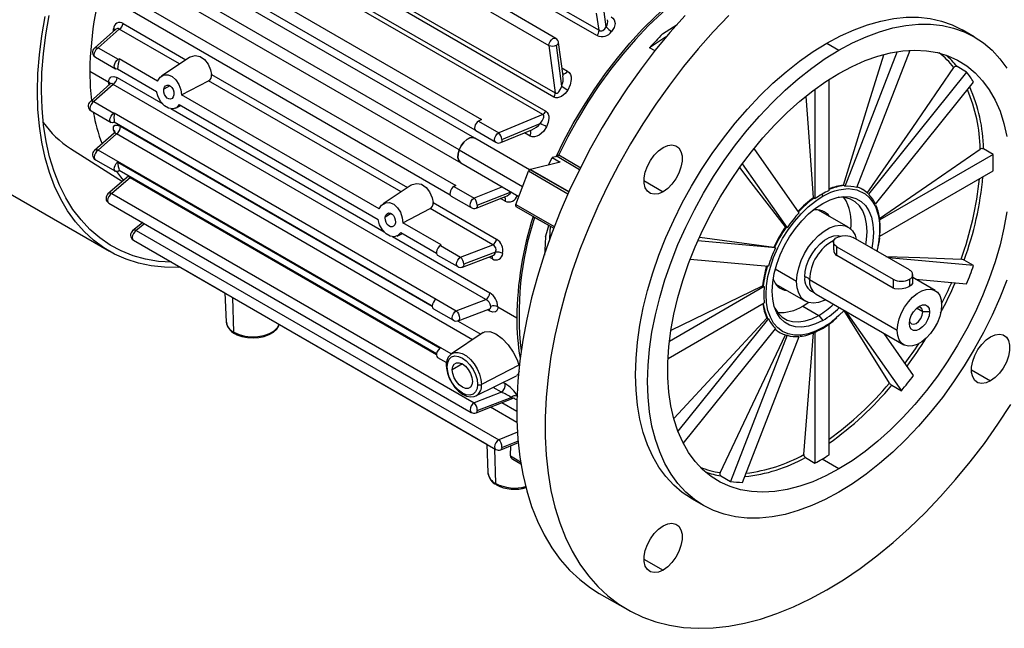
# Model space of a CAD drawing. Header units: inches. Extents: x 0 to 33, y 0 to 25.5.
# Tile 9 of 12: x 22.8 to 29.6, y 14 to 18.2. Entities that reach past the tile are written whole.
import ezdxf

# ---------------------------------------------------------------- set-up
doc = ezdxf.new("R2010")
doc.units = ezdxf.units.IN
doc.header["$LTSCALE"] = 3
doc.header["$MEASUREMENT"] = 0

msp = doc.modelspace()

# ---------------------------------------------------------------- linework, layer by layer
for p, q in [((23.8168, 19.2006), (26.4908, 17.6569)), ((26.482, 17.6285), (23.808, 19.1721)), ((26.4046, 17.5077), (23.8127, 19.004)), ((23.8329, 19.0258), (26.4249, 17.5295)), ((25.9363, 17.344), (23.335, 18.8458)), ((25.8268, 17.2642), (23.2378, 18.7588)), ((23.7542, 18.7596), (25.9813, 17.4739)), ((23.2489, 18.6682), (25.8379, 17.1736)), ((25.9382, 17.3985), (23.718, 18.6802)), ((26.7796, 18.0525), (26.3354, 18.3089)), ((26.4138, 18.3091), (26.7944, 18.0893)), ((23.5759, 18.303), (25.803, 17.0174)), ((26.4948, 18.0338), (26.0914, 18.2666)), ((25.7652, 16.9513), (23.5534, 18.2282)), ((26.0439, 18.2165), (26.4473, 17.9836)), ((26.7944, 18.0893), (26.7764, 18.2067)), ((26.844, 18.1136), (26.8283, 18.2173)), ((23.5046, 18.1368), (23.9387, 17.8862)), ((23.4538, 18.0966), (23.3058, 17.9663)), ((23.4777, 18.0973), (23.3319, 17.9689)), ((23.8945, 17.8567), (23.4777, 18.0973)), ((29.3869, 18.0447), (29.3034, 18.0929)), ((20.8683, 18.03), (23.4095, 16.563)), ((23.3319, 17.9689), (23.4708, 17.8888)), ((26.4473, 17.9836), (26.4908, 17.6569)), ((26.5365, 17.7033), (26.499, 17.9875)), ((26.5449, 17.7754), (26.5141, 18.0051)), ((27.1824, 17.9468), (27.1431, 17.969)), ((28.3684, 18.0003), (28.4519, 17.9521)), ((23.3122, 17.9027), (23.4511, 17.8225)), ((23.9651, 17.9038), (23.7696, 17.7735)), ((28.8538, 17.9421), (28.4924, 17.0108)), ((28.5768, 17.0033), (28.9448, 17.9517)), ((23.4708, 17.8888), (23.4765, 17.8921)), ((23.7421, 17.7387), (23.4765, 17.8921)), ((29.3344, 17.8008), (29.2686, 17.8388)), ((23.2739, 17.8072), (23.4045, 17.7318)), ((23.4656, 17.8221), (23.7354, 17.6663)), ((24.1157, 17.7841), (25.4699, 17.0023)), ((26.5376, 17.8297), (26.5759, 17.8076)), ((29.3344, 17.8008), (28.6564, 16.9573)), ((23.4149, 17.719), (23.2759, 17.5954)), ((23.4344, 17.7158), (23.302, 17.5981)), ((23.4154, 17.7191), (23.4149, 17.719)), ((26.0108, 16.2285), (23.4344, 17.7158)), ((23.4622, 17.7627), (23.7781, 17.5804)), ((23.8266, 17.7066), (23.785, 17.6826)), ((23.9069, 17.6436), (24.0949, 17.741)), ((25.4256, 16.9728), (24.0949, 17.741)), ((28.3837, 16.9817), (28.3837, 17.7497)), ((28.7051, 16.888), (29.3832, 17.7315)), ((25.2733, 16.8548), (23.9069, 17.6436)), ((28.2863, 17.6823), (28.2863, 16.9254)), ((23.302, 17.5981), (23.441, 17.5179)), ((23.8663, 17.5514), (23.903, 17.5696)), ((23.8919, 17.576), (25.2665, 16.7824)), ((23.2824, 17.5319), (23.4213, 17.4517)), ((23.4412, 17.5181), (23.441, 17.5179)), ((23.4412, 17.5181), (25.6683, 16.2324)), ((23.8343, 17.548), (25.3092, 16.6965)), ((26.4046, 17.5077), (26.1, 17.382)), ((23.441, 17.4536), (23.4412, 17.4538)), ((25.6402, 16.1843), (23.4412, 17.4538)), ((23.4856, 17.4266), (25.6402, 16.1827)), ((25.9813, 17.4739), (25.961, 17.4622)), ((25.961, 17.4622), (26.1, 17.382)), ((26.1225, 17.3353), (26.3873, 17.4449)), ((23.4424, 17.3794), (23.3058, 17.2591)), ((23.4582, 17.3729), (23.3319, 17.2617)), ((23.4438, 17.3857), (23.4378, 17.4015)), ((25.92, 15.9517), (23.4582, 17.3729)), ((25.9414, 17.396), (26.0803, 17.3158)), ((26.1147, 17.3134), (26.3291, 17.4016)), ((26.3167, 17.3586), (26.2784, 17.3808)), ((26.314, 17.126), (25.9363, 17.344)), ((26.1225, 17.3353), (26.1226, 17.3313)), ((23.1408, 17.2724), (23.4989, 17.0447)), ((25.7721, 15.853), (23.3319, 17.2617)), ((25.8268, 17.2642), (26.2658, 17.0108)), ((26.5161, 17.2293), (26.6679, 17.1394)), ((28.1776, 16.8291), (27.8655, 17.2731)), ((29.5172, 17.2313), (28.7342, 16.7793)), ((29.5172, 17.2313), (29.4514, 17.2693)), ((23.3122, 17.1955), (23.4511, 17.1153)), ((23.4656, 17.178), (25.6928, 15.8923)), ((25.8379, 17.1736), (26.2391, 16.942)), ((26.5246, 17.1773), (26.3192, 17.1287)), ((26.5041, 17.2177), (26.4689, 17.2094)), ((26.4689, 17.2094), (26.5246, 17.1773)), ((26.6584, 17.1263), (26.5041, 17.2177)), ((27.7829, 17.1657), (28.0932, 16.7241)), ((23.4708, 17.1172), (23.4765, 17.1205)), ((25.6705, 15.8539), (23.4765, 17.1205)), ((26.2177, 16.8869), (26.3064, 17.1154)), ((26.5787, 16.9582), (26.3064, 17.1154)), ((26.316, 17.1274), (26.585, 16.9722)), ((26.3192, 17.1287), (26.5861, 16.9746)), ((28.7342, 16.6668), (29.5172, 17.1188)), ((23.5407, 17.0805), (23.3993, 16.9595)), ((23.5521, 17.0707), (23.425, 16.9618)), ((23.5424, 17.0825), (23.5407, 17.0805)), ((23.5521, 17.0707), (23.5571, 17.074)), ((25.6701, 15.848), (23.5521, 17.0707)), ((25.4962, 17.0199), (25.3007, 16.8896)), ((25.803, 17.0174), (25.791, 17.0105)), ((27.1043, 17.0506), (27.2365, 16.9742)), ((28.4876, 17.016), (28.4834, 17.0184)), ((23.425, 16.9618), (25.9299, 15.5158)), ((25.791, 17.0105), (25.9299, 16.9303)), ((26.1265, 17.0069), (25.9299, 16.9303)), ((25.9518, 16.8819), (26.1857, 16.9734)), ((28.6149, 16.9902), (28.6107, 16.9926)), ((23.4053, 16.8956), (25.9102, 15.4495)), ((25.6468, 16.9002), (26.0861, 16.6465)), ((25.7713, 16.9442), (25.9102, 16.864)), ((25.9441, 16.8614), (26.1479, 16.9408)), ((25.9518, 16.8819), (25.9519, 16.8793)), ((26.144, 16.9094), (26.1131, 16.9273)), ((26.1376, 16.9416), (26.1381, 16.9413)), ((26.2177, 16.8869), (26.4845, 16.7329)), ((28.2807, 16.9304), (28.2766, 16.9328)), ((28.3144, 16.9265), (28.3406, 16.9426)), ((28.7112, 16.8728), (28.7069, 16.8818)), ((25.3578, 16.8227), (25.3162, 16.7987)), ((25.438, 16.7597), (25.626, 16.8571)), ((26.0592, 16.6071), (25.626, 16.8571)), ((26.2195, 16.8724), (26.4802, 16.7219)), ((28.5161, 16.729), (28.3106, 16.8476)), ((28.3179, 16.8434), (28.3151, 16.8471)), ((23.6392, 16.7606), (23.57, 16.7047)), ((23.6524, 16.753), (23.595, 16.7064)), ((25.7036, 16.6064), (25.438, 16.7597)), ((26.3484, 16.797), (26.3486, 16.7979)), ((26.446, 16.7405), (26.3484, 16.797)), ((23.595, 16.7064), (26.1, 15.2603)), ((25.3974, 16.6675), (25.4342, 16.6856)), ((25.423, 16.6921), (25.6705, 16.5492)), ((28.0869, 16.7284), (28.0827, 16.7308)), ((23.5753, 16.6401), (26.0803, 15.1941)), ((25.3654, 16.6641), (26.0386, 16.2754)), ((25.8368, 16.5229), (26.0592, 16.6071)), ((28.0137, 16.5863), (27.4761, 16.6343)), ((27.4907, 16.6607), (28.0026, 16.592)), ((28.415, 16.626), (28.415, 16.5718)), ((28.9391, 16.4332), (28.5494, 16.6581)), ((25.7036, 16.6064), (25.6979, 16.6031)), ((25.6979, 16.6031), (25.8368, 16.5229)), ((26.0788, 16.5566), (25.8583, 16.473)), ((28.0026, 16.592), (28.0068, 16.5896)), ((28.438, 16.5939), (28.8278, 16.3689)), ((28.438, 16.5335), (28.438, 16.5939)), ((25.6782, 16.5368), (25.8171, 16.4566)), ((25.8507, 16.4539), (26.0551, 16.5313)), ((25.8583, 16.473), (25.8584, 16.4717)), ((26.0569, 16.5095), (26.0334, 16.523)), ((27.4244, 16.509), (27.9649, 16.4607)), ((28.8278, 16.3085), (28.438, 16.5335)), ((29.3832, 16.4638), (28.7949, 16.5164)), ((29.3832, 16.4638), (29.3174, 16.5018)), ((23.9486, 16.4246), (23.9505, 16.4235)), ((23.9494, 16.4242), (23.9505, 16.4235)), ((23.9505, 16.4235), (24.2077, 16.275)), ((28.1596, 16.3528), (28.0117, 16.4382)), ((28.0153, 16.3362), (28.2208, 16.2176)), ((28.8556, 16.0153), (28.2487, 16.3656)), ((28.8278, 16.3689), (28.8278, 16.3085)), ((28.9391, 16.3689), (28.9391, 16.3206)), ((28.9622, 16.3468), (28.9622, 16.401)), ((29.117, 16.2912), (28.9622, 16.3806)), ((28.9807, 16.3699), (29.3344, 16.3383)), ((24.2076, 16.2752), (24.2161, 16.0761)), ((27.9358, 16.3184), (27.2804, 15.94)), ((27.2929, 16.0171), (27.9246, 16.3231)), ((27.9246, 16.3231), (27.9287, 16.3207)), ((28.2936, 16.2665), (28.9005, 15.9161)), ((24.2703, 16.0031), (24.2629, 16.2432)), ((25.6683, 16.2324), (25.6681, 16.2322)), ((25.6681, 16.2322), (25.807, 16.152)), ((25.807, 16.152), (26.0108, 16.2285)), ((27.2708, 15.8219), (27.9358, 16.2059)), ((28.2014, 16.184), (28.2402, 16.209)), ((24.3887, 16.1706), (26.0173, 15.2304)), ((25.6484, 16.166), (25.7873, 16.0858)), ((25.8208, 16.083), (26.0331, 16.1626)), ((26.0386, 16.1493), (26.0225, 16.1587)), ((26.0943, 16.179), (26.2248, 16.1037)), ((28.2014, 16.184), (28.3128, 16.1197)), ((28.801, 15.6521), (28.4875, 16.1541)), ((28.4977, 16.1487), (28.8839, 15.5991)), ((29.031, 16.1438), (28.9882, 16.1686)), ((29.0783, 16.1438), (29.031, 16.1438)), ((24.2161, 16.0761), (24.2164, 16.0723)), ((25.8156, 16.0815), (25.9759, 15.989)), ((27.3127, 15.4104), (27.9539, 16.1012)), ((27.9649, 16.0972), (27.3391, 15.3186)), ((27.9539, 16.1012), (27.9581, 16.0988)), ((28.3128, 16.1197), (28.3406, 16.085)), ((25.9939, 16.0009), (25.775, 15.8551)), ((27.3763, 15.235), (28.0137, 16.0278)), ((28.0399, 16.0038), (28.044, 16.0014)), ((28.2094, 15.1577), (28.2759, 15.999)), ((28.2863, 16.0035), (28.2863, 15.0994)), ((28.2881, 16.0044), (28.2999, 16.0101)), ((28.3837, 15.1556), (28.3837, 16.0597)), ((28.9683, 15.7041), (28.7638, 15.995)), ((27.6309, 15.0329), (28.0827, 15.9856)), ((28.0932, 15.9819), (27.7018, 14.9729)), ((27.7861, 14.9654), (28.1776, 15.9743)), ((25.6782, 15.8296), (25.7404, 15.7937)), ((25.849, 15.784), (25.7794, 15.7438)), ((26.2389, 15.7765), (25.9812, 15.6426)), ((29.3681, 15.7433), (29.5003, 15.667)), ((25.9432, 15.5638), (26.2234, 15.7025)), ((26.1305, 15.6565), (26.144, 15.6487)), ((26.1184, 15.5892), (25.9299, 15.5158)), ((26.1184, 15.5892), (26.0612, 15.6222)), ((28.8181, 15.6371), (28.8839, 15.5991)), ((25.9442, 15.4469), (26.2001, 15.5467)), ((25.9518, 15.4623), (26.1857, 15.5531)), ((26.2065, 15.5469), (26.2056, 15.5474)), ((26.206, 15.5476), (26.2065, 15.5469)), ((25.9518, 15.4623), (25.9519, 15.4648)), ((26.2261, 15.3797), (26.0429, 15.4854)), ((26.1227, 15.5166), (26.2248, 15.4576)), ((26.2296, 15.3135), (26.1, 15.2603)), ((26.1225, 15.2059), (26.2365, 15.2526)), ((26.0171, 15.2305), (26.0256, 15.0315)), ((26.0798, 14.9584), (26.0725, 15.1986)), ((26.1148, 15.1917), (26.2376, 15.2424)), ((26.1225, 15.2059), (26.1226, 15.2096)), ((26.1809, 15.1492), (26.1845, 15.2205)), ((26.1809, 15.1492), (26.2509, 15.1088)), ((26.1982, 15.1259), (26.2533, 15.0941)), ((28.2205, 15.1373), (28.2863, 15.0994)), ((28.4519, 15.0588), (28.335, 15.1263)), ((26.0256, 15.0315), (26.0259, 15.0277)), ((27.636, 15.0109), (27.7018, 14.9729)), ((27.4335, 14.8537), (27.517, 14.8055)), ((27.1043, 14.4364), (27.2365, 14.3601)), ((26.7957, 14.199), (26.9906, 14.0865))]:
    msp.add_line(p, q)
at = {"flags": 128}
for points in [[(26.4973, 17.2161), (26.5505, 17.3249), (26.6155, 17.4458), (26.6854, 17.564), (26.7598, 17.6791), (26.8384, 17.7904), (26.9208, 17.8975), (27.0066, 17.9996), (27.0953, 18.0965), (27.1866, 18.1876), (27.28, 18.2724), (27.3751, 18.3506), (27.4713, 18.4218), (27.5682, 18.4856), (27.6654, 18.5416), (27.7623, 18.5898), (27.8585, 18.6297), (27.8714, 18.6344)], [(27.8298, 18.6023), (27.8123, 18.5953), (27.7148, 18.551), (27.6168, 18.4985), (27.5188, 18.4379), (27.4213, 18.3696), (27.3248, 18.2938), (27.2298, 18.211), (27.1367, 18.1217), (27.0461, 18.0262), (26.9583, 17.925), (26.8739, 17.8186), (26.7933, 17.7077), (26.7168, 17.5927), (26.6449, 17.4742), (26.5779, 17.3529), (26.5161, 17.2293)], [(23.9017, 16.4517), (23.8845, 16.451), (23.7895, 16.4523), (23.6978, 16.4623), (23.6096, 16.4808), (23.5254, 16.5079), (23.4455, 16.5434), (23.3702, 16.5872), (23.2998, 16.6391), (23.2346, 16.6989), (23.1748, 16.7664), (23.1206, 16.8413), (23.0724, 16.9233), (23.0302, 17.0121), (22.9942, 17.1073), (22.9646, 17.2086), (22.9415, 17.3155), (22.925, 17.4277), (22.9152, 17.5447), (22.912, 17.666), (22.9156, 17.7911), (22.9258, 17.9197), (22.9427, 18.0511), (22.9661, 18.1848)], [(23.8412, 16.4867), (23.7491, 16.493), (23.6592, 16.5082), (23.5732, 16.5321), (23.4914, 16.5648), (23.4142, 16.6059), (23.342, 16.6555), (23.2749, 16.7132), (23.2134, 16.7788), (23.1576, 16.8521), (23.1077, 16.9328), (23.0641, 17.0204), (23.0267, 17.1148), (22.9959, 17.2154), (22.9717, 17.3219), (22.9543, 17.4338), (22.9437, 17.5507), (22.9399, 17.6721), (22.9429, 17.7975), (22.9529, 17.9263), (22.9696, 18.0581), (22.9931, 18.1923)], [(27.388, 18.1917), (27.2837, 18.0741), (27.1826, 17.9513), (27.0849, 17.8238), (26.9911, 17.6918), (26.9014, 17.556), (26.8162, 17.4168), (26.7357, 17.2747), (26.6603, 17.1301), (26.5902, 16.9837), (26.5257, 16.8358), (26.467, 16.687), (26.4143, 16.538), (26.3677, 16.389), (26.3275, 16.2408), (26.2938, 16.0938), (26.2666, 15.9485), (26.2462, 15.8054), (26.2325, 15.6651), (26.2257, 15.528), (26.2257, 15.3946), (26.2325, 15.2654), (26.2462, 15.1409), (26.2666, 15.0214), (26.2938, 14.9075), (26.3275, 14.7994), (26.3677, 14.6976), (26.4143, 14.6024), (26.467, 14.5142), (26.5257, 14.4333), (26.5902, 14.3599), (26.6603, 14.2943), (26.7357, 14.2368), (26.7957, 14.199)], [(27.6899, 18.1911), (27.5829, 18.0792), (27.4786, 17.9616), (27.3774, 17.8388), (27.2798, 17.7113), (27.1859, 17.5793), (27.0963, 17.4435), (27.011, 17.3043), (26.9306, 17.1622), (26.8552, 17.0176), (26.7851, 16.8712), (26.7206, 16.7233), (26.6619, 16.5746), (26.6091, 16.4255), (26.5626, 16.2765), (26.5224, 16.1283), (26.4886, 15.9813), (26.4615, 15.836), (26.4411, 15.6929), (26.4274, 15.5526), (26.4206, 15.4155), (26.4206, 15.2821), (26.4274, 15.1529), (26.4411, 15.0284), (26.4615, 14.9089), (26.4886, 14.795), (26.5224, 14.6869), (26.5626, 14.5851), (26.6091, 14.4899), (26.6619, 14.4017), (26.7206, 14.3208), (26.7851, 14.2474), (26.8552, 14.1818), (26.9306, 14.1243), (27.011, 14.0751), (27.0963, 14.0343), (27.1859, 14.002), (27.2798, 13.9784), (27.3774, 13.9636), (27.4786, 13.9576), (27.5829, 13.9604), (27.6899, 13.9721), (27.7993, 13.9925), (27.9107, 14.0217), (28.0237, 14.0595), (28.1379, 14.1057), (28.253, 14.1603), (28.3684, 14.223)], [(26.8786, 18.1817), (26.8896, 18.1733), (26.8977, 18.1625), (26.9042, 18.1365), (26.8982, 18.1079), (26.8808, 18.0805)], [(28.3684, 18.0003), (28.4628, 18.0509), (28.5566, 18.0934), (28.6495, 18.1277), (28.741, 18.1535), (28.8305, 18.1708), (28.9178, 18.1794), (29.0022, 18.1794), (29.0833, 18.1706), (29.1609, 18.1532), (29.2344, 18.1272), (29.3034, 18.0929)], [(26.7944, 18.0893), (26.8003, 18.086), (26.8069, 18.0846), (26.8139, 18.0854), (26.8208, 18.0882), (26.8337, 18.0986), (26.844, 18.1136)], [(27.2331, 18.0641), (27.3086, 18.1132), (27.3349, 18.1303)], [(28.4519, 17.9521), (28.5463, 18.0026), (28.6401, 18.0452), (28.733, 18.0794), (28.8245, 18.1053), (28.9141, 18.1226), (29.0013, 18.1312), (29.0857, 18.1311), (29.1669, 18.1224), (29.2444, 18.105), (29.3179, 18.079), (29.387, 18.0446), (29.4513, 18.002), (29.5105, 17.9513), (29.5644, 17.8928), (29.6125, 17.8269)], [(23.4368, 18.0817), (23.4365, 18.0856), (23.4378, 18.1006)], [(27.2628, 18.047), (27.2533, 18.0408), (27.143, 17.969)], [(23.3122, 17.9027), (23.3122, 17.9027), (23.3062, 17.9097), (23.304, 17.9207), (23.3062, 17.9343), (23.3122, 17.9482), (23.3212, 17.9604), (23.3319, 17.9689)], [(23.3063, 17.9658), (23.3091, 17.9686), (23.32, 17.9713), (23.3319, 17.9689)], [(26.4473, 17.9836), (26.4494, 17.9971), (26.4554, 18.011), (26.4644, 18.0232), (26.4751, 18.0318), (26.4858, 18.0355), (26.4948, 18.0338)], [(27.4335, 14.8537), (27.4334, 14.8538), (27.3691, 14.8964), (27.3098, 14.9471), (27.256, 15.0055), (27.2078, 15.0715), (27.1656, 15.1446), (27.1295, 15.2244), (27.0996, 15.3106), (27.0763, 15.4028), (27.0595, 15.5004), (27.0495, 15.6029), (27.0461, 15.7099), (27.0495, 15.8208), (27.0595, 15.935), (27.0763, 16.052), (27.0996, 16.171), (27.1295, 16.2917), (27.1656, 16.4132), (27.2078, 16.5351), (27.256, 16.6567), (27.3098, 16.7773), (27.3691, 16.8963), (27.4334, 17.0133), (27.5025, 17.1274), (27.576, 17.2382), (27.6535, 17.3452), (27.7347, 17.4477), (27.8191, 17.5452), (27.9063, 17.6372), (27.9959, 17.7234), (28.0873, 17.8031), (28.1802, 17.8761), (28.2741, 17.9419), (28.3684, 18.0003)], [(23.9658, 17.9029), (23.9701, 17.9069), (24.0026, 17.9159), (24.0363, 17.909), (24.0665, 17.8882), (24.0911, 17.8564), (24.1086, 17.8162), (24.1157, 17.7841)], [(28.4519, 14.8981), (28.3576, 14.8475), (28.2638, 14.805), (28.1709, 14.7707), (28.0794, 14.7449), (27.9898, 14.7276), (27.9026, 14.719), (27.8182, 14.719), (27.737, 14.7278), (27.6595, 14.7452), (27.586, 14.7712), (27.5169, 14.8055), (27.4526, 14.8482), (27.3934, 14.8989), (27.3395, 14.9573), (27.2914, 15.0233), (27.2491, 15.0964), (27.213, 15.1762), (27.1832, 15.2624), (27.1598, 15.3546), (27.1431, 15.4522), (27.133, 15.5547), (27.1296, 15.6617), (27.133, 15.7726), (27.1431, 15.8868), (27.1598, 16.0037), (27.1832, 16.1228), (27.213, 16.2435), (27.2491, 16.365), (27.2914, 16.4869), (27.3395, 16.6084), (27.3934, 16.7291), (27.4526, 16.8481), (27.5169, 16.965), (27.586, 17.0792), (27.6595, 17.19), (27.737, 17.297), (27.8182, 17.3994), (27.9026, 17.497), (27.9898, 17.589), (28.0794, 17.6752), (28.1709, 17.7549), (28.2638, 17.8279), (28.3576, 17.8937), (28.4519, 17.9521)], [(28.4519, 17.7913), (28.5425, 17.8396), (28.6326, 17.8796), (28.7215, 17.911), (28.8089, 17.9338), (28.8942, 17.9476), (28.9769, 17.9525), (29.0566, 17.9485), (29.1326, 17.9355), (29.2047, 17.9137), (29.2724, 17.8831), (29.3352, 17.844), (29.3929, 17.7965), (29.445, 17.741), (29.4914, 17.6778), (29.5316, 17.6072), (29.5655, 17.5297), (29.5928, 17.4457), (29.6135, 17.3557)], [(28.4834, 17.0184), (28.6498, 17.5579), (28.7612, 17.9196)], [(23.4656, 17.8221), (23.4561, 17.8208), (23.4486, 17.8244), (23.444, 17.8324), (23.4431, 17.8436), (23.4459, 17.8566), (23.452, 17.8695), (23.4607, 17.8808), (23.4708, 17.8888)], [(28.6479, 16.9646), (28.9617, 17.4189), (29.2471, 17.8321)], [(23.2739, 17.8072), (23.2773, 17.697), (23.2858, 17.6042)], [(23.4045, 17.7318), (23.4056, 17.7437), (23.4091, 17.7539), (23.4146, 17.7618), (23.422, 17.7673), (23.4407, 17.7704), (23.4622, 17.7627)], [(23.7421, 17.7387), (23.7601, 17.7658), (23.7856, 17.7812), (23.8148, 17.7828), (23.8438, 17.7709), (23.8693, 17.7476), (23.8895, 17.7156), (23.9025, 17.6775), (23.9069, 17.6436)], [(26.5759, 17.8076), (26.5882, 17.7972), (26.5966, 17.783), (26.601, 17.767), (26.6021, 17.7489), (26.5951, 17.712), (26.5781, 17.6766)], [(28.4519, 15.0588), (28.3614, 15.0105), (28.2713, 14.9706), (28.1824, 14.9391), (28.095, 14.9164), (28.0097, 14.9025), (27.927, 14.8976), (27.8473, 14.9017), (27.7713, 14.9146), (27.6992, 14.9365), (27.6315, 14.967), (27.5687, 15.0062), (27.511, 15.0536), (27.4588, 15.1091), (27.4125, 15.1724), (27.3723, 15.2429), (27.3384, 15.3204), (27.3111, 15.4044), (27.2904, 15.4944), (27.2766, 15.5899), (27.2697, 15.6902), (27.2697, 15.7949), (27.2766, 15.9033), (27.2904, 16.0147), (27.3111, 16.1285), (27.3384, 16.2441), (27.3723, 16.3607), (27.4125, 16.4777), (27.4588, 16.5944), (27.511, 16.7101), (27.5687, 16.8242), (27.6315, 16.9359), (27.6992, 17.0446), (27.7713, 17.1496), (27.8473, 17.2504), (27.927, 17.3464), (28.0097, 17.437), (28.095, 17.5216), (28.1824, 17.5998), (28.2713, 17.6711), (28.3614, 17.735), (28.4519, 17.7913)], [(23.4073, 17.7122), (23.4056, 17.7186), (23.4045, 17.7318)], [(23.4344, 17.7158), (23.4255, 17.721), (23.4174, 17.7206), (23.415, 17.7189)], [(23.785, 17.6826), (23.7895, 17.6964), (23.7975, 17.7062), (23.8083, 17.711), (23.8202, 17.7101), (23.8318, 17.7039), (23.8419, 17.6933), (23.8497, 17.6795), (23.8543, 17.6636), (23.8552, 17.6473), (23.8546, 17.6425)], [(26.4908, 17.6569), (26.4938, 17.6551), (26.497, 17.6542), (26.5036, 17.6549), (26.5103, 17.6587), (26.5167, 17.6649), (26.5279, 17.6822), (26.5365, 17.7033)], [(23.8919, 17.576), (23.8723, 17.5548), (23.8468, 17.546), (23.8183, 17.5505), (23.7901, 17.5674), (23.765, 17.5946), (23.7459, 17.6294), (23.7354, 17.6663)], [(23.8546, 17.6425), (23.8503, 17.6288), (23.8425, 17.6191), (23.8321, 17.6145), (23.8205, 17.6154), (23.8088, 17.6215), (23.7984, 17.6321), (23.7904, 17.6459), (23.7855, 17.6617), (23.7845, 17.6777), (23.785, 17.6826)], [(26.5781, 17.6766), (26.5588, 17.652), (26.5348, 17.6328), (26.521, 17.6264), (26.5076, 17.6233), (26.4941, 17.6239), (26.482, 17.6285)], [(28.2766, 16.9328), (28.2414, 17.4183), (28.2259, 17.6324)], [(23.302, 17.5981), (23.2914, 17.5895), (23.2824, 17.5773), (23.2763, 17.5634), (23.2742, 17.5499), (23.2763, 17.5388), (23.2824, 17.5319), (23.2824, 17.5319)], [(23.441, 17.4536), (23.4303, 17.4499), (23.4213, 17.4517), (23.4152, 17.4586), (23.4131, 17.4697), (23.4152, 17.4832), (23.4213, 17.4971), (23.4303, 17.5093), (23.441, 17.5179)], [(26.3873, 17.4449), (26.4012, 17.4629), (26.4107, 17.4812), (26.4129, 17.4898), (26.4128, 17.4975), (26.4118, 17.5008), (26.41, 17.5037), (26.4077, 17.506), (26.4046, 17.5077)], [(26.4249, 17.5295), (26.4348, 17.5213), (26.4421, 17.5099), (26.4462, 17.4968), (26.4475, 17.4816), (26.4429, 17.4513), (26.4313, 17.4222)], [(23.4378, 17.4015), (23.4365, 17.4123), (23.4378, 17.4214), (23.4471, 17.4331), (23.4639, 17.435), (23.4856, 17.4266)], [(25.961, 17.4622), (25.9524, 17.4556), (25.9446, 17.4465), (25.9384, 17.4357), (25.9345, 17.4244), (25.9332, 17.4136), (25.9347, 17.4045), (25.9388, 17.3979), (25.9414, 17.396)], [(23.4486, 17.3867), (23.4476, 17.3856), (23.4424, 17.3794)], [(23.4582, 17.3729), (23.4494, 17.3789), (23.4434, 17.3799), (23.4428, 17.3789)], [(26.0803, 17.3158), (26.0803, 17.3158), (26.0742, 17.3227), (26.0721, 17.3338), (26.0742, 17.3473), (26.0803, 17.3613), (26.0893, 17.3734), (26.1, 17.382)], [(26.4313, 17.4222), (26.4091, 17.3898), (26.3808, 17.3654), (26.3645, 17.3572), (26.3484, 17.353), (26.332, 17.3532), (26.3167, 17.3586)], [(25.8268, 17.2642), (25.8405, 17.2916), (25.8588, 17.3159), (25.8798, 17.3345), (25.9016, 17.3458), (25.9219, 17.3485), (25.9363, 17.344)], [(25.9363, 17.344), (25.9219, 17.3485), (25.9016, 17.3458), (25.8798, 17.3345), (25.8588, 17.3159), (25.8405, 17.2916), (25.8268, 17.2642)], [(26.1226, 17.3313), (26.121, 17.3206), (26.1188, 17.3166), (26.1158, 17.3139), (26.1147, 17.3136)], [(27.2365, 17.2796), (27.2682, 17.2935), (27.298, 17.2976), (27.3242, 17.2919), (27.3454, 17.2765), (27.3602, 17.2525), (27.3678, 17.2211), (27.3678, 17.1843), (27.3602, 17.1442), (27.3454, 17.103), (27.3242, 17.0633), (27.298, 17.0272), (27.2682, 16.9969), (27.2365, 16.9742)], [(23.3319, 17.2617), (23.3212, 17.2531), (23.3122, 17.2409), (23.3062, 17.227), (23.304, 17.2135), (23.3062, 17.2024), (23.3122, 17.1955), (23.3122, 17.1955)], [(25.8379, 17.1736), (25.8354, 17.1752), (25.8235, 17.1894), (25.8179, 17.2104), (25.819, 17.2362), (25.8268, 17.2642)], [(25.8268, 17.2642), (25.819, 17.2362), (25.8179, 17.2104), (25.8235, 17.1894), (25.8354, 17.1752), (25.8379, 17.1736)], [(27.2365, 16.9742), (27.2049, 16.9604), (27.1751, 16.9562), (27.1489, 16.962), (27.1277, 16.9774), (27.1129, 17.0014), (27.1053, 17.0327), (27.1053, 17.0696), (27.1129, 17.1097), (27.1277, 17.1509), (27.1489, 17.1906), (27.1751, 17.2267), (27.2049, 17.2569), (27.2365, 17.2796)], [(28.7323, 16.7901), (29.0938, 17.0387), (29.4282, 17.2687)], [(23.4708, 17.1172), (23.4607, 17.1136), (23.452, 17.1148), (23.4459, 17.1206), (23.4431, 17.1304), (23.444, 17.1427), (23.4486, 17.1559), (23.4561, 17.1682), (23.4656, 17.178)], [(26.446, 17.1587), (26.4472, 17.1616), (26.4689, 17.2094)], [(23.4588, 17.1134), (23.4854, 17.0775), (23.5074, 17.0509)], [(28.0827, 16.7308), (27.8461, 17.0377), (27.7667, 17.1408)], [(23.5521, 17.0707), (23.5473, 17.0746), (23.5438, 17.0776), (23.5407, 17.0804), (23.541, 17.0803)], [(25.4969, 17.019), (25.5013, 17.023), (25.5338, 17.032), (25.5674, 17.0251), (25.5977, 17.0043), (25.6223, 16.9725), (25.6397, 16.9323), (25.6468, 16.9002)], [(28.4924, 17.0108), (28.4896, 17.0145), (28.4876, 17.016)], [(23.425, 16.9618), (23.4143, 16.9533), (23.4053, 16.9411), (23.3993, 16.9272), (23.3972, 16.9136), (23.3993, 16.9026), (23.4053, 16.8956), (23.4053, 16.8956)], [(25.791, 17.0105), (25.7816, 17.0031), (25.7733, 16.9929), (25.7671, 16.981), (25.7637, 16.9687), (25.7635, 16.9576), (25.7665, 16.9489), (25.7713, 16.9442)], [(28.3406, 16.9426), (28.3684, 16.9576), (28.3961, 16.9702), (28.4234, 16.9803), (28.4505, 16.988), (28.5161, 16.9961), (28.5761, 16.9879), (28.6343, 16.9596), (28.6619, 16.9352), (28.6869, 16.9026), (28.6941, 16.8905), (28.7007, 16.8777), (28.7067, 16.8643), (28.7121, 16.8503), (28.7169, 16.8357), (28.721, 16.8206), (28.7212, 16.8197), (28.7227, 16.8135), (28.7273, 16.7903), (28.7298, 16.7726), (28.7316, 16.7545), (28.7328, 16.7355), (28.7331, 16.716), (28.7331, 16.7129), (28.7324, 16.6873), (28.7307, 16.6643), (28.7284, 16.6431), (28.7251, 16.6204), (28.721, 16.5974), (28.7204, 16.5942), (28.7129, 16.5608)], [(25.2733, 16.8548), (25.2912, 16.8819), (25.3167, 16.8973), (25.346, 16.8989), (25.3749, 16.887), (25.4005, 16.8637), (25.4206, 16.8317), (25.4336, 16.7936), (25.438, 16.7597)], [(25.9102, 16.864), (25.9102, 16.864), (25.9042, 16.871), (25.9021, 16.882), (25.9042, 16.8956), (25.9102, 16.9095), (25.9193, 16.9217), (25.9299, 16.9303)], [(25.9519, 16.8793), (25.9503, 16.8686), (25.9482, 16.8646), (25.9453, 16.862), (25.9441, 16.8616)], [(26.2177, 16.8869), (26.2169, 16.8845), (26.2164, 16.8822), (26.2163, 16.8799), (26.2164, 16.8779), (26.2168, 16.876), (26.2175, 16.8744), (26.2185, 16.8732), (26.2195, 16.8724)], [(27.9514, 16.2055), (27.9514, 16.2055), (27.9481, 16.2628), (27.9514, 16.3239), (27.9614, 16.3878), (27.9779, 16.4535), (28.0007, 16.5198), (28.0292, 16.5855), (28.063, 16.6497), (28.1016, 16.711), (28.1443, 16.7686), (28.1904, 16.8214), (28.239, 16.8685), (28.2894, 16.9092), (28.3144, 16.9265)], [(28.3406, 16.085), (28.2908, 16.0604), (28.2419, 16.0445), (28.1951, 16.0376), (28.1513, 16.0399), (28.1113, 16.0514), (28.076, 16.0718), (28.046, 16.1007), (28.0221, 16.1375), (28.0046, 16.1815), (27.994, 16.2318), (27.9905, 16.2872), (27.994, 16.3468), (28.0046, 16.4093), (28.0221, 16.4735), (28.046, 16.5379), (28.076, 16.6014), (28.1113, 16.6626), (28.1513, 16.7202), (28.1951, 16.7732), (28.2419, 16.8204), (28.2908, 16.8608), (28.3406, 16.8937)], [(28.2863, 16.9254), (28.2828, 16.929), (28.2807, 16.9304)], [(28.3406, 16.8937), (28.3904, 16.9183), (28.4392, 16.9343), (28.486, 16.9411), (28.5299, 16.9388), (28.5699, 16.9273), (28.6052, 16.9069), (28.6351, 16.878), (28.6591, 16.8412), (28.6765, 16.7972), (28.6872, 16.747), (28.6907, 16.6915), (28.6872, 16.6319), (28.6794, 16.5831)], [(28.6383, 16.6068), (28.6434, 16.6414), (28.6468, 16.6983), (28.6434, 16.7512), (28.6333, 16.7992), (28.6166, 16.8411), (28.5938, 16.8762), (28.5652, 16.9038), (28.5315, 16.9233), (28.4934, 16.9342), (28.4515, 16.9365), (28.4483, 16.9363)], [(25.3162, 16.7987), (25.3206, 16.8125), (25.3287, 16.8223), (25.3394, 16.8271), (25.3513, 16.8262), (25.3629, 16.82), (25.3731, 16.8094), (25.3808, 16.7955), (25.3854, 16.7797), (25.3863, 16.7634), (25.3858, 16.7585)], [(29.6135, 16.8355), (29.5928, 16.7217), (29.5655, 16.6061), (29.5316, 16.4894), (29.4914, 16.3724), (29.445, 16.2557), (29.3929, 16.14), (29.3352, 16.026), (29.2724, 15.9143), (29.2047, 15.8056), (29.1326, 15.7005), (29.0566, 15.5997), (28.9769, 15.5038), (28.8942, 15.4132), (28.8089, 15.3286), (28.7215, 15.2504), (28.6326, 15.1791), (28.5425, 15.1151), (28.4519, 15.0588)], [(25.423, 16.6921), (25.4034, 16.6709), (25.3779, 16.6621), (25.3495, 16.6666), (25.3212, 16.6835), (25.2961, 16.7107), (25.277, 16.7455), (25.2665, 16.7824)], [(25.3858, 16.7585), (25.3815, 16.7449), (25.3737, 16.7352), (25.3633, 16.7306), (25.3516, 16.7315), (25.34, 16.7376), (25.3296, 16.7482), (25.3215, 16.762), (25.3166, 16.7778), (25.3156, 16.7938), (25.3162, 16.7987)], [(28.1596, 16.3528), (28.1632, 16.3991), (28.1737, 16.448), (28.1909, 16.4977), (28.2141, 16.5467), (28.2426, 16.5931), (28.2754, 16.6354), (28.3113, 16.6722), (28.3492, 16.7023), (28.3877, 16.7245), (28.4256, 16.7382), (28.4615, 16.7428), (28.4943, 16.7383), (28.5227, 16.7248), (28.5459, 16.7027), (28.5631, 16.6728), (28.5718, 16.6452)], [(23.595, 16.7064), (23.5844, 16.6978), (23.5753, 16.6856), (23.5693, 16.6717), (23.5672, 16.6582), (23.5693, 16.6471), (23.5753, 16.6401), (23.5753, 16.6401)], [(26.4232, 16.6613), (26.4321, 16.6932), (26.446, 16.7405)], [(26.4527, 16.6414), (26.4534, 16.6537), (26.4577, 16.7349)], [(28.0932, 16.7241), (28.0891, 16.727), (28.0869, 16.7284)], [(26.4232, 16.6613), (26.4184, 16.5713), (26.4165, 16.5367)], [(28.2153, 16.3849), (28.2187, 16.4236), (28.2286, 16.4645), (28.2446, 16.5057), (28.266, 16.5455), (28.2919, 16.5822), (28.3211, 16.6141), (28.3524, 16.6399), (28.3844, 16.6584), (28.4157, 16.6688), (28.445, 16.6706), (28.4614, 16.6675)], [(28.438, 16.5939), (28.4223, 16.6068), (28.4153, 16.622), (28.4176, 16.6378), (28.4292, 16.6521), (28.4485, 16.6632), (28.4733, 16.6699), (28.5006, 16.6713), (28.527, 16.6672), (28.5494, 16.6581)], [(25.6979, 16.6031), (25.6878, 16.5951), (25.6791, 16.5839), (25.673, 16.5709), (25.6702, 16.5579), (25.6711, 16.5467), (25.6757, 16.5387), (25.6782, 16.5368)], [(28.0068, 16.5896), (28.011, 16.5874), (28.0137, 16.5863)], [(25.8171, 16.4566), (25.8171, 16.4566), (25.8111, 16.4636), (25.809, 16.4747), (25.8111, 16.4882), (25.8171, 16.5021), (25.8261, 16.5143), (25.8368, 16.5229)], [(25.8584, 16.4717), (25.8568, 16.4612), (25.8548, 16.4572), (25.852, 16.4545), (25.8507, 16.4541)], [(28.7762, 16.5272), (29.0105, 16.519), (29.2958, 16.5091)], [(28.3606, 16.2278), (28.3492, 16.2221), (28.3113, 16.2084), (28.2754, 16.2037), (28.2426, 16.2083), (28.2141, 16.2218), (28.1909, 16.2439), (28.1737, 16.2738), (28.1632, 16.3105), (28.1596, 16.3528)], [(29.6125, 16.3633), (29.5644, 16.2417), (29.5105, 16.1211), (29.4513, 16.002), (29.387, 15.8851), (29.3179, 15.771), (29.2444, 15.6601), (29.1669, 15.5532), (29.0857, 15.4507), (29.0013, 15.3532), (28.9141, 15.2611), (28.8245, 15.175), (28.733, 15.0953), (28.6401, 15.0223), (28.5463, 14.9564), (28.4519, 14.8981)], [(28.9611, 16.3468), (28.9608, 16.3405), (28.9511, 16.3288), (28.9342, 16.3179), (28.9129, 16.3088), (28.8885, 16.3023), (28.8623, 16.2999), (28.8379, 16.304), (28.8278, 16.3085)], [(27.9287, 16.3207), (27.933, 16.319), (27.9358, 16.3184)], [(28.0181, 16.3325), (28.0182, 16.3325), (28.0226, 16.332)], [(28.8556, 16.0153), (28.859, 16.054), (28.8688, 16.0948), (28.8849, 16.1361), (28.9063, 16.1759), (28.9322, 16.2126), (28.9614, 16.2445), (28.9927, 16.2703), (29.0247, 16.2887), (29.056, 16.2991), (29.0853, 16.301), (29.1112, 16.2942), (29.1326, 16.2791), (29.1486, 16.2563), (29.1585, 16.2269), (29.1618, 16.1921)], [(25.6681, 16.2322), (25.6574, 16.2236), (25.6484, 16.2115), (25.6423, 16.1975), (25.6402, 16.184), (25.6423, 16.1729), (25.6484, 16.166), (25.6484, 16.166)], [(28.3406, 16.0361), (28.2894, 16.0104), (28.239, 15.9929), (28.1904, 15.9839), (28.1443, 15.9835), (28.1016, 15.9918), (28.063, 16.0086), (28.0292, 16.0337), (28.0007, 16.0665), (27.9779, 16.1066), (27.9614, 16.1532), (27.9514, 16.2055)], [(25.7873, 16.0858), (25.7873, 16.0858), (25.7812, 16.0927), (25.7791, 16.1038), (25.7812, 16.1174), (25.7873, 16.1313), (25.7963, 16.1434), (25.807, 16.152)], [(25.807, 16.152), (25.8152, 16.1423), (25.8221, 16.1292), (25.8268, 16.1146), (25.8284, 16.1008), (25.8268, 16.09), (25.8221, 16.0837), (25.8208, 16.083)], [(26.0943, 16.179), (26.0932, 16.1672), (26.09, 16.1572), (26.0848, 16.1494), (26.0779, 16.1441), (26.0599, 16.1415), (26.0386, 16.1493)], [(28.0075, 16.1726), (28.0089, 16.1698), (28.0317, 16.1346), (28.0603, 16.1071), (28.094, 16.0876), (28.1321, 16.0766), (28.174, 16.0744), (28.2186, 16.081), (28.2652, 16.0962), (28.3128, 16.1197)], [(28.4875, 16.1541), (28.4505, 16.1177), (28.4326, 16.1018)], [(29.1618, 16.1921), (29.1585, 16.1534), (29.1486, 16.1125), (29.1326, 16.0712), (29.1112, 16.0314), (29.0853, 15.9947), (29.056, 15.9628), (29.0247, 15.9371), (28.9927, 15.9186), (28.9614, 15.9082), (28.9322, 15.9063), (28.9063, 15.9131), (28.8849, 15.9282), (28.8688, 15.951), (28.859, 15.9804), (28.8556, 16.0153)], [(28.9391, 16.0635), (28.9425, 16.0903), (28.9524, 16.1184), (28.9678, 16.1451), (28.9872, 16.1677), (29.0087, 16.184), (29.0302, 16.1925), (29.0496, 16.1923), (29.065, 16.1834), (29.0749, 16.1667), (29.0783, 16.1438)], [(29.0783, 16.1438), (29.0749, 16.117), (29.065, 16.0889), (29.0496, 16.0623), (29.0302, 16.0396), (29.0087, 16.0233), (28.9872, 16.0148), (28.9678, 16.015), (28.9524, 16.0239), (28.9425, 16.0406), (28.9391, 16.0635)], [(28.9404, 16.0793), (28.9426, 16.0725), (28.9526, 16.0611), (28.9675, 16.0582), (28.9851, 16.0643), (29.0026, 16.0785), (29.0175, 16.0986), (29.0275, 16.1215), (29.031, 16.1438)], [(29.031, 16.1438), (29.0275, 16.1621), (29.0175, 16.1736), (29.0026, 16.1765), (28.9956, 16.175)], [(27.9581, 16.0988), (27.9623, 16.0973), (27.9649, 16.0972)], [(28.3862, 16.0614), (28.4126, 16.0805), (28.4375, 16.1022)], [(24.2703, 16.0031), (24.3055, 15.9871), (24.3462, 15.9766), (24.3902, 15.9719), (24.4348, 15.9735), (24.4775, 15.9811), (24.5157, 15.9945), (24.5473, 16.0127), (24.5704, 16.0348), (24.5833, 16.0582)], [(24.2744, 15.9946), (24.2907, 15.9862), (24.325, 15.9739), (24.3627, 15.9664), (24.4021, 15.9639), (24.4414, 15.9666), (24.479, 15.9742), (24.5132, 15.9867), (24.5427, 16.0038), (24.5658, 16.0252), (24.5798, 16.0473), (24.5827, 16.0586)], [(25.9952, 15.999), (26.0031, 16.0056), (26.038, 16.0076), (26.08, 15.9919), (26.1242, 15.9602), (26.1659, 15.9164), (26.2012, 15.8655), (26.227, 15.8135), (26.2389, 15.7765)], [(28.2999, 16.0101), (28.3257, 16.0224), (28.3373, 16.0289)], [(28.3373, 16.0289), (28.3635, 16.045), (28.3862, 16.0614)], [(28.0869, 15.9832), (28.0909, 15.9819), (28.0932, 15.9819)], [(29.5003, 15.667), (29.4687, 15.6531), (29.4389, 15.649), (29.4126, 15.6547), (29.3915, 15.6701), (29.3767, 15.6941), (29.369, 15.7255), (29.369, 15.7623), (29.3767, 15.8024), (29.3915, 15.8436), (29.4126, 15.8833), (29.4389, 15.9194), (29.4687, 15.9497), (29.5003, 15.9724)], [(29.5003, 15.9724), (29.532, 15.9862), (29.5618, 15.9903), (29.588, 15.9846), (29.6091, 15.9692), (29.624, 15.9452), (29.6316, 15.9138), (29.6316, 15.877), (29.624, 15.8369), (29.6091, 15.7957), (29.588, 15.756), (29.5618, 15.7199), (29.532, 15.6897), (29.5003, 15.667)], [(25.6928, 15.8923), (25.6832, 15.8825), (25.6757, 15.8702), (25.6711, 15.857), (25.6702, 15.8447), (25.673, 15.835), (25.6782, 15.8296)], [(25.775, 15.8551), (25.7946, 15.8634), (25.82, 15.8641), (25.8479, 15.856), (25.8765, 15.8394), (25.9044, 15.8154), (25.9298, 15.7853), (25.9513, 15.751), (25.9676, 15.7143), (25.9778, 15.6775), (25.9812, 15.6426)], [(25.7439, 15.7643), (25.7475, 15.7937), (25.758, 15.8169), (25.7747, 15.8324), (25.7965, 15.8391), (25.8218, 15.8366), (25.849, 15.825), (25.8762, 15.8052), (25.9016, 15.7784), (25.9233, 15.7466), (25.94, 15.7118), (25.9505, 15.6765), (25.9541, 15.643)], [(25.7794, 15.7438), (25.7828, 15.7667), (25.7927, 15.7834), (25.8081, 15.7923), (25.8275, 15.7925), (25.849, 15.784), (25.8705, 15.7677), (25.8899, 15.7451), (25.9053, 15.7184), (25.9152, 15.6903), (25.9186, 15.6635)], [(25.7381, 15.7724), (25.7391, 15.7548), (25.7456, 15.7205), (25.7579, 15.6859), (25.7754, 15.6525), (25.7971, 15.622), (25.8221, 15.5959), (25.8494, 15.5755), (25.8781, 15.5618), (25.9069, 15.5564), (25.9307, 15.5591), (25.9417, 15.5644)], [(25.9541, 15.643), (25.9505, 15.6136), (25.94, 15.5904), (25.9233, 15.5749), (25.9016, 15.5682), (25.8762, 15.5707), (25.849, 15.5823), (25.8218, 15.6021), (25.7965, 15.6289), (25.7747, 15.6607), (25.758, 15.6955), (25.7475, 15.7309), (25.7439, 15.7643)], [(25.9186, 15.6635), (25.9152, 15.6406), (25.9053, 15.6239), (25.8899, 15.615), (25.8705, 15.6148), (25.849, 15.6233), (25.8275, 15.6396), (25.8081, 15.6623), (25.7927, 15.6889), (25.7828, 15.717), (25.7794, 15.7438)], [(26.2414, 15.7318), (26.2317, 15.7083), (26.2223, 15.7048)], [(26.1958, 15.5452), (26.1961, 15.5453), (26.1936, 15.5479), (26.1857, 15.5531)], [(25.9299, 15.5158), (25.9193, 15.5072), (25.9102, 15.495), (25.9042, 15.4811), (25.9021, 15.4676), (25.9042, 15.4565), (25.9102, 15.4495), (25.9102, 15.4495)], [(25.9518, 15.4623), (25.9498, 15.4529), (25.9448, 15.4472), (25.944, 15.4472)], [(28.3684, 14.223), (28.4839, 14.2936), (28.5989, 14.3718), (28.7131, 14.4575), (28.8262, 14.5502), (28.9376, 14.6497), (29.047, 14.7555), (29.154, 14.8674), (29.2583, 14.985), (29.3594, 15.1078), (29.4571, 15.2353), (29.5509, 15.3673), (29.6406, 15.5031)], [(26.1, 15.2603), (26.0893, 15.2517), (26.0803, 15.2395), (26.0742, 15.2256), (26.0721, 15.2121), (26.0742, 15.201), (26.0803, 15.1941), (26.0803, 15.1941)], [(26.1225, 15.2059), (26.1202, 15.197), (26.115, 15.1918), (26.1147, 15.1918)], [(27.2365, 14.3601), (27.2049, 14.3463), (27.1751, 14.3421), (27.1489, 14.3479), (27.1277, 14.3632), (27.1129, 14.3873), (27.1053, 14.4186), (27.1053, 14.4554), (27.1129, 14.4956), (27.1277, 14.5367), (27.1489, 14.5765), (27.1751, 14.6125), (27.2049, 14.6428), (27.2365, 14.6655)], [(27.2365, 14.6655), (27.2682, 14.6793), (27.298, 14.6835), (27.3242, 14.6777), (27.3454, 14.6624), (27.3602, 14.6383), (27.3678, 14.607), (27.3678, 14.5702), (27.3602, 14.53), (27.3454, 14.4889), (27.3242, 14.4491), (27.298, 14.4131), (27.2682, 14.3828), (27.2365, 14.3601)]]:
    msp.add_lwpolyline(points, dxfattribs=at)
for centre, radius, start, end in [((25.7254, 17.7726), 2.4517, 160.8781, 179.19238), ((23.4817, 18.0994), 0.0439, 58.48398, 178.49869), ((23.4441, 18.1491), 0.0617, 302.93425, 348.50747), ((26.7865, 18.1489), 0.0675, 328.43488, 11.64079), ((26.9467, 18.1908), 0.1285, 216.92459, 239.14601), ((23.4263, 18.0774), 0.0259, 32.73268, 63.61532), ((23.4662, 18.0852), 0.0167, 46.62807, 135.17766), ((26.7337, 18.0922), 0.0607, 319.13068, 357.2964), ((26.8129, 18.1292), 0.0836, 246.60379, 324.3646), ((29.5005, 15.8259), 3.1861, 135.3725, 137.72656), ((26.4681, 18.0532), 0.0726, 253.3471, 295.20383), ((26.4751, 17.9997), 0.0394, 0, 60.00269), ((26.4936, 18.0075), 0.0208, 285.05005, 349.48954), ((23.3319, 17.9368), 0.0394, 131.3124, 240.00269), ((28.7878, 17.4651), 0.5879, 38.63636, 52.70211), ((28.8002, 17.4644), 0.5997, 38.6335, 49.18754), ((26.1833, 17.4361), 2.7449, 170.43798, 171.91702), ((29.2617, 17.8228), 0.0174, 66.56384, 147.67793), ((24.0738, 17.7777), 0.0424, 299.88968, 8.57659), ((26.4048, 17.7536), 0.141, 339.08108, 8.82197), ((26.5437, 17.8239), 0.0361, 268.62138, 333.07747), ((28.8084, 17.3793), 0.674, 31.49727, 38.70407), ((23.3949, 17.7122), 0.0218, 18.23479, 63.89392), ((23.4016, 17.767), 0.0608, 302.7051, 355.99714), ((26.8584, 18.159), 0.558, 234.76318, 239.84284), ((28.3797, 17.2559), 1.0717, 0.71305, 24.35196), ((26.4335, 17.659), 0.0573, 327.88359, 357.95545), ((28.3591, 17.2538), 1.0692, 0.79878, 23.39387), ((23.302, 17.566), 0.0394, 131.63534, 240.00269), ((23.2911, 17.5762), 0.0245, 63.43485, 128.44955), ((24.4656, 17.7278), 1.1854, 189.95991, 200.90118), ((25.5569, 17.4859), 2.1159, 179.12946, 180.87054), ((26.3742, 17.5563), 0.0573, 302.04277, 332.11711), ((23.5102, 17.8471), 0.6832, 215.21843, 237.26927), ((23.4273, 17.4225), 0.0584, 301.88249, 3.99641), ((26.2779, 17.5337), 0.1409, 291.16915, 320.91895), ((26.153, 16.9371), 0.5592, 60.16218, 65.23083), ((23.4275, 17.3818), 0.0223, 14.3303, 62.44575), ((26.0501, 17.3293), 0.0726, 4.79255, 46.658), ((26.2864, 17.3784), 0.0361, 326.92318, 31.38093), ((26.1, 17.3499), 0.0394, 240.00269, 292.14586), ((23.3319, 17.2296), 0.0394, 131.44252, 240.00269), ((23.3209, 17.2417), 0.0228, 61.35347, 130.98709), ((26.4969, 17.2373), 0.0209, 290.22295, 337.35969), ((29.4403, 17.2485), 0.0235, 61.91575, 121.00019), ((27.9408, 17.175), 1.5774, 357.95608, 2.04392), ((24.9879, 17.4361), 1.544, 189.62271, 191.79331), ((26.3291, 17.1071), 0.0242, 122.63797, 159.77289), ((26.3221, 17.1173), 0.0118, 104.00365, 120.62115), ((28.5172, 16.6751), 0.3449, 95.61011, 112.75714), ((28.5217, 16.6707), 0.347, 95.6375, 113.43015), ((27.2156, 17.2758), 2.217, 339.76761, 354.5184), ((27.2238, 17.2748), 2.2317, 339.73426, 354.94459), ((23.425, 16.9297), 0.0394, 130.72968, 240.00269), ((23.414, 16.9426), 0.0222, 60.16582, 130.90694), ((26.1704, 16.9621), 0.059, 243.41371, 346.6205), ((26.1264, 17.0055), 0.0674, 288.35382, 331.57444), ((28.6284, 16.4505), 0.5853, 120.08065, 125.76455), ((28.5797, 16.5348), 0.488, 113.68067, 120.09726), ((28.3164, 16.9415), 0.0242, 2.63929, 39.77207), ((28.5145, 16.7818), 0.2301, 74.28241, 95.49856), ((28.5187, 16.8237), 0.1923, 46.07996, 72.02372), ((28.5145, 16.8257), 0.1927, 60.03768, 70.60658), ((28.4957, 16.7926), 0.2302, 24.4941, 45.70725), ((25.6049, 16.8938), 0.0424, 299.88968, 8.57659), ((25.8775, 16.8774), 0.0745, 3.46995, 45.23067), ((26.1164, 16.9216), 0.0302, 336.08022, 34.39858), ((28.7153, 16.3279), 0.7473, 125.95543, 136.81725), ((28.7209, 16.3238), 0.7495, 125.9633, 137.16386), ((28.2272, 16.7656), 0.31, 350.87788, 33.16889), ((25.9299, 16.8981), 0.0394, 240.00269, 291.21809), ((28.8483, 16.2035), 0.9172, 136.99493, 145.41592), ((28.2968, 16.7355), 0.1131, 36.75999, 102.96588), ((28.476, 16.7675), 0.2576, 3.76709, 24.13034), ((28.6446, 16.0718), 2.42, 162.38863, 179.24562), ((28.3923, 16.1251), 2.1516, 161.80262, 186.67192), ((28.2019, 16.723), 0.5353, 353.96734, 6.03266), ((23.595, 16.6742), 0.0394, 129.44276, 240.00269), ((23.584, 16.6867), 0.0226, 60.69205, 127.85536), ((28.8928, 16.1706), 0.9849, 145.33392, 154.66608), ((28.897, 16.1682), 0.9849, 145.33392, 154.66608), ((26.0257, 16.6588), 0.0617, 302.93425, 348.50747), ((26.0436, 16.5719), 0.0384, 336.5176, 66.00775), ((26.0303, 16.565), 0.0988, 349.95139, 55.59529), ((28.5704, 16.3557), 0.3218, 118.1764, 178.22681), ((28.3116, 16.688), 0.4232, 344.03797, 355.6065), ((26.0456, 16.5647), 0.0341, 285.82224, 346.3158), ((26.0809, 16.5496), 0.0468, 239.14448, 357.75751), ((26.0896, 16.4769), 0.0805, 61.79824, 97.66542), ((28.8421, 16.1926), 0.9173, 154.58406, 163.00458), ((28.4542, 16.5683), 0.0383, 174.71927, 245.08216), ((25.7829, 16.47), 0.0755, 2.29276, 44.46222), ((26.0319, 16.5154), 0.0257, 346.72858, 36.58264), ((29.2891, 16.4541), 0.0555, 59.3613, 83.06909), ((25.8368, 16.4907), 0.0394, 240.00269, 290.72025), ((28.6679, 16.2456), 0.7474, 163.18205, 174.04285), ((28.6743, 16.2428), 0.7496, 162.83569, 174.03499), ((28.9269, 16.401), 0.0344, 290.78342, 69.21658), ((26.8375, 17.3793), 2.7053, 337.3679, 340.22074), ((28.1052, 16.4037), 0.1127, 196.88524, 263.39965), ((28.3141, 16.3714), 0.0997, 172.21928, 248.85947), ((28.2172, 16.3495), 0.0354, 26.99961, 93.00576), ((28.3559, 16.3544), 0.1077, 174.01368, 234.67414), ((28.8834, 16.4763), 0.121, 242.60967, 297.39033), ((26.6435, 17.4719), 2.8446, 331.99825, 336.66926), ((26.6554, 17.4658), 2.8086, 333.17553, 336.53391), ((25.978, 16.2797), 0.0608, 302.7051, 355.99714), ((25.9751, 16.1745), 0.1192, 2.17132, 57.80619), ((28.4681, 16.2621), 0.5353, 173.96734, 186.03266), ((25.9917, 16.1787), 0.0534, 3.62951, 69.0334), ((28.2681, 16.2436), 0.345, 187.23868, 204.38275), ((28.2742, 16.2419), 0.3471, 186.5659, 204.35537), ((26.0278, 16.1796), 0.0173, 287.1833, 8.11239), ((26.0181, 16.1501), 0.0205, 357.78934, 42.55021), ((26.0662, 16.1241), 0.0617, 62.931, 110.12462), ((28.0487, 16.4216), 0.2825, 265.69377, 302.71236), ((28.0265, 16.6033), 0.562, 300.6202, 313.65637), ((28.0376, 16.5962), 0.5942, 300.65902, 314.62613), ((24.3073, 16.0875), 0.0922, 189.48802, 246.34549), ((24.3188, 16.0869), 0.1024, 188.51294, 244.3264), ((25.807, 16.1199), 0.0394, 240.00269, 290.55077), ((27.8199, 16.096), 1.5951, 179.72548, 189.85588), ((28.1744, 16.1926), 0.2302, 204.4941, 225.70725), ((28.0324, 16.5647), 0.6119, 300.24521, 310.84266), ((24.2799, 16.0025), 0.0096, 176.4268, 234.95153), ((28.1362, 16.1705), 0.1925, 229.37841, 239.9719), ((28.1402, 16.1679), 0.1923, 227.96541, 253.90933), ((28.1522, 16.2868), 0.3134, 275.74961, 295.7051), ((28.3338, 16.035), 0.00693, 280.54678, 9.25188), ((28.1556, 16.2034), 0.2301, 254.28241, 275.49856), ((26.6412, 17.4676), 2.8445, 323.33104, 328.00718), ((26.6523, 17.4604), 2.8085, 323.46647, 326.82988), ((25.8265, 15.7818), 0.0888, 123.67173, 186.06406), ((25.7476, 15.7731), 0.00949, 184.25436, 247.05103), ((26.8185, 17.3458), 2.705, 319.77892, 322.63193), ((25.9014, 15.6325), 0.0804, 301.27429, 7.16385), ((25.9681, 15.6701), 0.0305, 242.73836, 295.52952), ((26.091, 15.6362), 0.0544, 300.17487, 13.27725), ((25.9368, 15.1692), 0.4575, 57.04274, 66.61703), ((26.0031, 15.419), 0.2695, 31.53662, 58.48059), ((27.0697, 17.0996), 2.2567, 305.61184, 320.10069), ((27.0744, 17.0935), 2.2719, 305.19058, 320.12901), ((28.8453, 15.6854), 0.0555, 216.92254, 240.64416), ((26.2154, 15.5179), 0.0461, 75.74468, 130.14775), ((26.2218, 15.4718), 0.0777, 101.05218, 109.37685), ((26.2406, 15.5972), 0.0608, 235.84967, 257.88841), ((25.9299, 15.4836), 0.0394, 240.00269, 291.16017), ((25.8778, 15.4631), 0.0741, 1.27258, 45.31465), ((26.0506, 15.2078), 0.072, 1.39875, 46.77285), ((26.1, 15.2282), 0.0394, 240.00269, 292.08543), ((26.2074, 15.1509), 0.0266, 183.55743, 249.6546), ((27.6861, 16.1046), 1.1051, 276.00646, 298.91891), ((27.6775, 16.1234), 1.1024, 276.94799, 298.84994), ((28.233, 15.1573), 0.0235, 178.99544, 238.08815), ((27.5704, 16.4502), 1.5288, 297.92116, 300.00816), ((27.5217, 16.5345), 1.6262, 300.00751, 302.01031), ((27.7193, 15.6141), 0.5878, 247.30281, 261.35401), ((26.1169, 15.0429), 0.0922, 189.48802, 246.34549), ((26.1283, 15.0423), 0.1024, 188.51294, 244.3264), ((27.7261, 15.6038), 0.5997, 250.81752, 261.35689), ((27.6463, 15.0249), 0.0174, 152.32023, 233.44049), ((26.2118, 15.2162), 0.2896, 242.8834, 284.86469), ((26.0894, 14.9578), 0.0096, 176.4268, 234.95153), ((26.2101, 15.1819), 0.2641, 241.45017, 287.86698), ((27.8038, 15.639), 0.6739, 261.28656, 268.4944)]:
    msp.add_arc(centre, radius, start, end)

doc.saveas('drawing.dxf')
